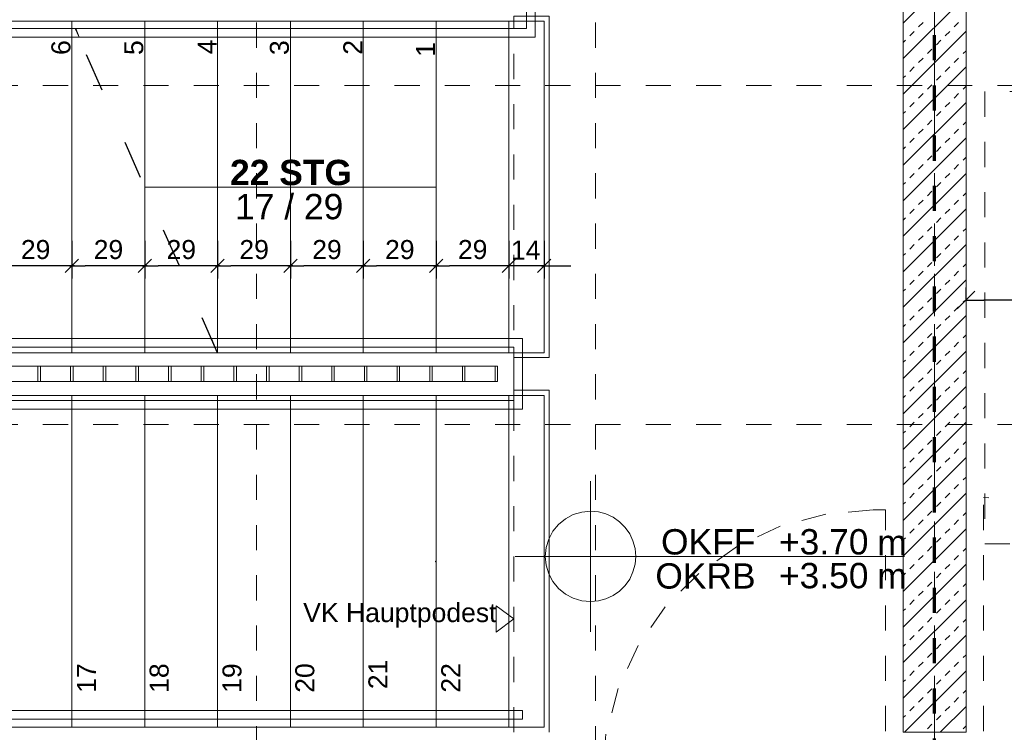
# Model space of a CAD drawing. Header units: metres. Extents: x -45.2 to 14.3, y -31.8 to 10.2.
# Tile 31 of 152: x -19.8 to -15.9, y -21.5 to -18.6. Entities that reach past the tile are written whole.
import ezdxf

# ---------------------------------------------------------------- set-up
doc = ezdxf.new("R2010")
doc.units = ezdxf.units.M
doc.header["$LTSCALE"] = 0.05
for name, pattern in [('Achsen 01', [5.291531, 3.175, -1.058062, 0.352704, -0.705764]), ('gestrichelt - 01', [2, 1, -1]), ('LPME_Schnittlinie', [7.62, 3.048, -4.572]), ('Raster 01', [2, 1, -1])]:
    doc.linetypes.add(name, pattern=pattern)
doc.layers.get('0').update_dxf_attribs({"lineweight": 25})
for name, color, linetype, lineweight in [('013_Beton und Stahlbetonarbeiten-340 Innenwände', 7, 'Continuous', 18), ('031_Metallbauarbeiten-340 Treppen Geländer', 7, 'Continuous', 9), ('AV1-Brandschutzkonzept-Brandschutzkonzept', 7, 'Continuous', 5), ('AV1-Einrichtung Bemaßung', 7, 'Continuous', 9), ('Keine', 7, 'Continuous', 9)]:
    doc.layers.add(name, color=color, linetype=linetype, lineweight=lineweight)
for name, color, linetype, lineweight, true_color in [('013_Beton und Stahlbetonarbeiten-350 Stahlbeton Treppe Ansicht', 7, 'Continuous', 9, 0xa6a6a6), ('032_Metallarbeiten-Fenster', 7, 'Continuous', 13, 0x444444), ('AV1-Achsen', 1, 'Achsen 01', 18, 0xff0000), ('AV1-Bewegungsfläche', 7, 'gestrichelt - 01', 9, 0xd9d9d9), ('AV1-Raster', 7, 'Raster 01', 9, 0xa6a6a6), ('Beschriftung', 7, 'Continuous', 9, 0x555555)]:
    doc.layers.add(name, color=color, linetype=linetype, lineweight=lineweight, true_color=true_color)
doc.styles.add('Arial', font='arial.ttf')
doc.styles.add('Arial (bold)', font='arialbd.ttf')

msp = doc.modelspace()

# ---------------------------------------------------------------- linework, layer by layer
at = {"color": 0, "linetype": 'Continuous', "lineweight": -2}
for p, q in [((-19.6085, -19.5923), (-19.6615, -19.6453)), ((-19.6615, -19.6453), (-19.6085, -19.5923)), ((-19.3185, -19.5923), (-19.3715, -19.6453)), ((-19.3715, -19.6453), (-19.3185, -19.5923)), ((-19.0285, -19.5923), (-19.0815, -19.6453)), ((-19.0815, -19.6453), (-19.0285, -19.5923)), ((-18.7385, -19.5923), (-18.7915, -19.6453)), ((-18.7915, -19.6453), (-18.7385, -19.5923)), ((-18.4485, -19.5923), (-18.5015, -19.6453)), ((-18.5015, -19.6453), (-18.4485, -19.5923)), ((-18.1585, -19.5923), (-18.2115, -19.6453)), ((-18.2115, -19.6453), (-18.1585, -19.5923)), ((-17.8685, -19.5923), (-17.9215, -19.6453)), ((-17.8685, -19.5923), (-17.9215, -19.6453)), ((-17.7815, -19.6453), (-17.7285, -19.5923))]:
    msp.add_line(p, q, dxfattribs=at)
at = {"color": 0, "linetype": 'ByBlock', "lineweight": -2}
for p, q in [((-19.625, -19.6188), (-19.688, -19.6188)), ((-19.645, -19.6188), (-19.582, -19.6188)), ((-19.335, -19.6188), (-19.398, -19.6188)), ((-19.355, -19.6188), (-19.292, -19.6188)), ((-19.045, -19.6188), (-19.108, -19.6188)), ((-19.065, -19.6188), (-19.002, -19.6188)), ((-18.755, -19.6188), (-18.818, -19.6188)), ((-18.775, -19.6188), (-18.712, -19.6188)), ((-18.465, -19.6188), (-18.528, -19.6188)), ((-18.485, -19.6188), (-18.422, -19.6188)), ((-18.175, -19.6188), (-18.238, -19.6188)), ((-18.195, -19.6188), (-18.132, -19.6188)), ((-17.885, -19.6188), (-17.948, -19.6188)), ((-17.885, -19.6188), (-17.948, -19.6188)), ((-17.765, -19.6188), (-17.702, -19.6188)), ((-16.075, -19.7544), (-16.0043, -19.7544))]:
    msp.add_line(p, q, dxfattribs=at)
at = {"color": 0, "linetype": 'Continuous', "lineweight": 15}
msp.add_line((-16.1104, -19.7898), (-16.0396, -19.7191), dxfattribs=at)
at = {"layer": '013_Beton und Stahlbetonarbeiten-340 Innenwände', "color": 251, "linetype": 'Continuous', "lineweight": 13, "true_color": 0x4c4c4c}
for p, q in [((-16.075, -18.4019), (-16.325, -18.6519)), ((-16.075, -18.5434), (-16.325, -18.7934)), ((-16.2635, -18.6676), (-16.2458, -18.6499)), ((-16.122, -18.6676), (-16.1044, -18.6499)), ((-16.075, -18.6848), (-16.325, -18.9348)), ((-16.2988, -18.703), (-16.2811, -18.6853)), ((-16.1574, -18.703), (-16.1397, -18.6853)), ((-16.325, -18.7292), (-16.3165, -18.7207)), ((-16.1927, -18.7383), (-16.1751, -18.7207)), ((-16.2281, -18.7737), (-16.2104, -18.756)), ((-16.0867, -18.7737), (-16.075, -18.762)), ((-16.2635, -18.809), (-16.2458, -18.7914)), ((-16.122, -18.809), (-16.1044, -18.7914)), ((-16.075, -18.8262), (-16.325, -19.0762)), ((-16.2988, -18.8444), (-16.2811, -18.8267)), ((-16.1574, -18.8444), (-16.1397, -18.8267)), ((-16.325, -18.8706), (-16.3165, -18.8621)), ((-16.1927, -18.8798), (-16.1751, -18.8621)), ((-16.2635, -18.9505), (-16.2458, -18.9328)), ((-16.2281, -18.9151), (-16.2104, -18.8974)), ((-16.122, -18.9505), (-16.1044, -18.9328)), ((-16.0867, -18.9151), (-16.075, -18.9034)), ((-16.075, -18.9676), (-16.325, -19.2176)), ((-16.2988, -18.9858), (-16.2811, -18.9681)), ((-16.1574, -18.9858), (-16.1397, -18.9681)), ((-16.325, -19.012), (-16.3165, -19.0035)), ((-16.1927, -19.0212), (-16.1751, -19.0035)), ((-16.2281, -19.0565), (-16.2104, -19.0389)), ((-16.0867, -19.0565), (-16.075, -19.0448)), ((-16.2635, -19.0919), (-16.2458, -19.0742)), ((-16.122, -19.0919), (-16.1044, -19.0742)), ((-16.075, -19.109), (-16.325, -19.359)), ((-16.2988, -19.1272), (-16.2811, -19.1096)), ((-16.1574, -19.1272), (-16.1397, -19.1096)), ((-16.325, -19.1534), (-16.3165, -19.1449)), ((-16.1927, -19.1626), (-16.1751, -19.1449)), ((-16.2281, -19.1979), (-16.2104, -19.1803)), ((-16.0867, -19.1979), (-16.075, -19.1863)), ((-16.2635, -19.2333), (-16.2458, -19.2156)), ((-16.122, -19.2333), (-16.1044, -19.2156)), ((-16.075, -19.2505), (-16.325, -19.5005)), ((-16.325, -19.2948), (-16.3165, -19.2863)), ((-16.2988, -19.2687), (-16.2811, -19.251)), ((-16.1927, -19.304), (-16.1751, -19.2863)), ((-16.1574, -19.2687), (-16.1397, -19.251)), ((-16.2281, -19.3394), (-16.2104, -19.3217)), ((-16.2635, -19.3747), (-16.2458, -19.357)), ((-16.122, -19.3747), (-16.1044, -19.357)), ((-16.0867, -19.3394), (-16.075, -19.3277)), ((-16.075, -19.3919), (-16.325, -19.6419)), ((-16.2988, -19.4101), (-16.2811, -19.3924)), ((-16.1574, -19.4101), (-16.1397, -19.3924)), ((-16.325, -19.4363), (-16.3165, -19.4278)), ((-16.1927, -19.4454), (-16.1751, -19.4278)), ((-16.2281, -19.4808), (-16.2104, -19.4631)), ((-16.0867, -19.4808), (-16.075, -19.4691)), ((-16.2635, -19.5161), (-16.2458, -19.4985)), ((-16.122, -19.5161), (-16.1044, -19.4985)), ((-16.075, -19.5333), (-16.325, -19.7833)), ((-16.2988, -19.5515), (-16.2811, -19.5338)), ((-16.1574, -19.5515), (-16.1397, -19.5338)), ((-16.325, -19.5777), (-16.3165, -19.5692)), ((-16.1927, -19.5869), (-16.1751, -19.5692)), ((-16.2635, -19.6576), (-16.2458, -19.6399)), ((-16.2281, -19.6222), (-16.2104, -19.6045)), ((-16.122, -19.6576), (-16.1044, -19.6399)), ((-16.0867, -19.6222), (-16.075, -19.6105)), ((-16.075, -19.6747), (-16.325, -19.9247)), ((-16.2988, -19.6929), (-16.2811, -19.6752)), ((-16.1574, -19.6929), (-16.1397, -19.6752)), ((-16.325, -19.7191), (-16.3165, -19.7106)), ((-16.1927, -19.7283), (-16.1751, -19.7106)), ((-16.2281, -19.7636), (-16.2104, -19.746)), ((-16.0867, -19.7636), (-16.075, -19.752)), ((-16.2635, -19.799), (-16.2458, -19.7813)), ((-16.122, -19.799), (-16.1044, -19.7813)), ((-16.075, -19.8162), (-16.325, -20.0662)), ((-16.2988, -19.8343), (-16.2811, -19.8167)), ((-16.1574, -19.8343), (-16.1397, -19.8167)), ((-16.325, -19.8605), (-16.3165, -19.852)), ((-16.1927, -19.8697), (-16.1751, -19.852)), ((-16.2281, -19.9051), (-16.2104, -19.8874)), ((-16.0867, -19.9051), (-16.075, -19.8934)), ((-16.2635, -19.9404), (-16.2458, -19.9227)), ((-16.122, -19.9404), (-16.1044, -19.9227)), ((-16.075, -19.9576), (-16.325, -20.2076)), ((-16.2988, -19.9758), (-16.2811, -19.9581)), ((-16.1574, -19.9758), (-16.1397, -19.9581)), ((-16.325, -20.002), (-16.3165, -19.9934)), ((-16.2281, -20.0465), (-16.2104, -20.0288)), ((-16.1927, -20.0111), (-16.1751, -19.9934)), ((-16.2635, -20.0818), (-16.2458, -20.0642)), ((-16.122, -20.0818), (-16.1044, -20.0642)), ((-16.0867, -20.0465), (-16.075, -20.0348)), ((-16.075, -20.099), (-16.325, -20.349)), ((-16.2988, -20.1172), (-16.2811, -20.0995)), ((-16.1574, -20.1172), (-16.1397, -20.0995)), ((-16.325, -20.1434), (-16.3165, -20.1349)), ((-16.1927, -20.1525), (-16.1751, -20.1349)), ((-16.2281, -20.1879), (-16.2104, -20.1702)), ((-16.0867, -20.1879), (-16.075, -20.1762)), ((-16.2635, -20.2233), (-16.2458, -20.2056)), ((-16.122, -20.2233), (-16.1044, -20.2056)), ((-16.075, -20.2404), (-16.325, -20.4904)), ((-16.2988, -20.2586), (-16.2811, -20.2409)), ((-16.1574, -20.2586), (-16.1397, -20.2409)), ((-16.325, -20.2848), (-16.3165, -20.2763)), ((-16.1927, -20.294), (-16.1751, -20.2763)), ((-16.2281, -20.3293), (-16.2104, -20.3116)), ((-16.0867, -20.3293), (-16.075, -20.3176)), ((-16.075, -20.3818), (-16.325, -20.6318)), ((-16.2988, -20.4), (-16.2811, -20.3824)), ((-16.2635, -20.3647), (-16.2458, -20.347)), ((-16.1574, -20.4), (-16.1397, -20.3824)), ((-16.122, -20.3647), (-16.1044, -20.347)), ((-16.325, -20.4262), (-16.3165, -20.4177)), ((-16.1927, -20.4354), (-16.1751, -20.4177)), ((-16.2281, -20.4707), (-16.2104, -20.4531)), ((-16.0867, -20.4707), (-16.075, -20.4591)), ((-16.2635, -20.5061), (-16.2458, -20.4884)), ((-16.122, -20.5061), (-16.1044, -20.4884)), ((-16.075, -20.5233), (-16.325, -20.7733)), ((-16.2988, -20.5415), (-16.2811, -20.5238)), ((-16.1574, -20.5415), (-16.1397, -20.5238)), ((-16.325, -20.5676), (-16.3165, -20.5591)), ((-16.1927, -20.5768), (-16.1751, -20.5591)), ((-16.2281, -20.6122), (-16.2104, -20.5945)), ((-16.0867, -20.6122), (-16.075, -20.6005)), ((-16.2635, -20.6475), (-16.2458, -20.6298)), ((-16.122, -20.6475), (-16.1044, -20.6298)), ((-16.075, -20.6647), (-16.325, -20.9147)), ((-16.2988, -20.6829), (-16.2811, -20.6652)), ((-16.1574, -20.6829), (-16.1397, -20.6652)), ((-16.325, -20.7091), (-16.3165, -20.7006)), ((-16.2281, -20.7536), (-16.2104, -20.7359)), ((-16.1927, -20.7182), (-16.1751, -20.7006)), ((-16.2635, -20.7889), (-16.2458, -20.7713)), ((-16.122, -20.7889), (-16.1044, -20.7713)), ((-16.0867, -20.7536), (-16.075, -20.7419)), ((-16.075, -20.8061), (-16.325, -21.0561)), ((-16.2988, -20.8243), (-16.2811, -20.8066)), ((-16.1574, -20.8243), (-16.1397, -20.8066)), ((-16.325, -20.8505), (-16.3165, -20.842)), ((-16.1927, -20.8597), (-16.1751, -20.842)), ((-16.2281, -20.895), (-16.2104, -20.8773)), ((-16.0867, -20.895), (-16.075, -20.8833)), ((-16.2635, -20.9304), (-16.2458, -20.9127)), ((-16.122, -20.9304), (-16.1044, -20.9127)), ((-16.075, -20.9475), (-16.325, -21.1975)), ((-16.2988, -20.9657), (-16.2811, -20.948)), ((-16.1574, -20.9657), (-16.1397, -20.948)), ((-16.325, -20.9919), (-16.3165, -20.9834)), ((-16.1927, -21.0011), (-16.1751, -20.9834)), ((-16.2281, -21.0364), (-16.2104, -21.0187)), ((-16.0867, -21.0364), (-16.075, -21.0247)), ((-16.075, -21.0889), (-16.325, -21.3389)), ((-16.2988, -21.1071), (-16.2811, -21.0895)), ((-16.2635, -21.0718), (-16.2458, -21.0541)), ((-16.1574, -21.1071), (-16.1397, -21.0895)), ((-16.122, -21.0718), (-16.1044, -21.0541)), ((-16.325, -21.1333), (-16.3165, -21.1248)), ((-16.1927, -21.1425), (-16.1751, -21.1248)), ((-16.2281, -21.1778), (-16.2104, -21.1602)), ((-16.0867, -21.1778), (-16.075, -21.1662)), ((-16.2635, -21.2132), (-16.2458, -21.1955)), ((-16.122, -21.2132), (-16.1044, -21.1955)), ((-16.075, -21.2304), (-16.3196, -21.475)), ((-16.2988, -21.2486), (-16.2811, -21.2309)), ((-16.1574, -21.2486), (-16.1397, -21.2309)), ((-16.325, -21.2747), (-16.3165, -21.2662)), ((-16.1927, -21.2839), (-16.1751, -21.2662)), ((-16.2281, -21.3193), (-16.2104, -21.3016)), ((-16.0867, -21.3193), (-16.075, -21.3076)), ((-16.2635, -21.3546), (-16.2458, -21.3369)), ((-16.122, -21.3546), (-16.1044, -21.3369)), ((-16.2988, -21.39), (-16.2811, -21.3723)), ((-16.075, -21.3718), (-16.1782, -21.475)), ((-16.1574, -21.39), (-16.1397, -21.3723)), ((-16.325, -21.4162), (-16.3165, -21.4077)), ((-16.2281, -21.4607), (-16.2104, -21.443)), ((-16.1927, -21.4253), (-16.1751, -21.4077)), ((-16.0867, -21.4607), (-16.075, -21.449))]:
    msp.add_line(p, q, dxfattribs=at)
at = {"layer": '013_Beton und Stahlbetonarbeiten-340 Innenwände'}
msp.add_lwpolyline([(-16.325, -21.475), (-16.325, -16.075), (-16.075, -16.075), (-16.075, -21.475)], close=True, dxfattribs=at)
at = {"layer": '013_Beton und Stahlbetonarbeiten-350 Stahlbeton Treppe Ansicht', "linetype": 'Continuous'}
for p, q in [((-19.635, -18.645), (-21.515, -18.645)), ((-19.635, -18.645), (-19.635, -19.965)), ((-19.345, -19.305), (-19.345, -19.965)), ((-19.635, -20.135), (-19.635, -21.455)), ((-19.345, -20.135), (-19.345, -21.455)), ((-19.055, -20.135), (-19.055, -21.455)), ((-18.765, -20.135), (-18.765, -21.455)), ((-18.475, -20.135), (-18.475, -21.455)), ((-18.185, -21.455), (-18.185, -20.135)), ((-17.895, -21.455), (-17.895, -20.135)), ((-17.755, -21.455), (-17.755, -20.135)), ((-17.755, -21.455), (-21.515, -21.455))]:
    msp.add_line(p, q, dxfattribs=at)
at = {"layer": '013_Beton und Stahlbetonarbeiten-350 Stahlbeton Treppe Ansicht', "color": 7, "linetype": 'LPME_Schnittlinie', "lineweight": 25}
msp.add_line((-19.055, -19.965), (-19.635, -18.645), dxfattribs=at)
at = {"layer": '013_Beton und Stahlbetonarbeiten-350 Stahlbeton Treppe Ansicht', "color": 7}
for p, q in [((-19.345, -18.645), (-19.345, -19.305)), ((-19.055, -18.645), (-19.055, -19.965)), ((-18.765, -18.645), (-18.765, -19.965)), ((-18.475, -19.965), (-18.475, -18.645)), ((-18.185, -18.645), (-18.185, -19.965)), ((-17.895, -18.645), (-17.895, -19.965)), ((-17.755, -18.645), (-17.755, -19.965)), ((-19.055, -19.965), (-17.755, -19.965))]:
    msp.add_line(p, q, dxfattribs=at)
at = {"layer": '013_Beton und Stahlbetonarbeiten-350 Stahlbeton Treppe Ansicht', "color": 7, "linetype": 'Raster 01'}
msp.add_line((-17.875, -21.475), (-17.875, -18.625), dxfattribs=at)
at = {"layer": '013_Beton und Stahlbetonarbeiten-350 Stahlbeton Treppe Ansicht', "color": 7, "linetype": 'Continuous', "lineweight": 18}
msp.add_line((-19.345, -19.305), (-18.185, -19.305), dxfattribs=at)
at = {"layer": '013_Beton und Stahlbetonarbeiten-350 Stahlbeton Treppe Ansicht', "color": 0, "linetype": 'Continuous', "lineweight": -2}
for p, q in [((-19.635, -19.5188), (-19.635, -19.6688)), ((-19.635, -19.5188), (-19.635, -19.6688)), ((-19.345, -19.5188), (-19.345, -19.6688)), ((-19.345, -19.5188), (-19.345, -19.6688)), ((-19.055, -19.5188), (-19.055, -19.6688)), ((-19.055, -19.5188), (-19.055, -19.6688)), ((-18.765, -19.5188), (-18.765, -19.6688)), ((-18.765, -19.5188), (-18.765, -19.6688)), ((-18.475, -19.5188), (-18.475, -19.6688)), ((-18.475, -19.5188), (-18.475, -19.6688)), ((-18.185, -19.5188), (-18.185, -19.6688)), ((-18.185, -19.5188), (-18.185, -19.6688)), ((-17.895, -19.5188), (-17.895, -19.6688)), ((-17.895, -19.5188), (-17.895, -19.6688)), ((-17.755, -19.5188), (-17.755, -19.6688)), ((-19.688, -19.6188), (-19.872, -19.6188)), ((-19.398, -19.6188), (-19.582, -19.6188)), ((-19.108, -19.6188), (-19.292, -19.6188)), ((-18.818, -19.6188), (-19.002, -19.6188)), ((-18.528, -19.6188), (-18.712, -19.6188)), ((-18.238, -19.6188), (-18.422, -19.6188)), ((-17.948, -19.6188), (-18.132, -19.6188)), ((-17.948, -19.6188), (-18.001, -19.6188)), ((-17.755, -19.6188), (-17.895, -19.6188)), ((-17.702, -19.6188), (-17.649, -19.6188))]:
    msp.add_line(p, q, dxfattribs=at)
at = {"layer": '013_Beton und Stahlbetonarbeiten-350 Stahlbeton Treppe Ansicht', "color": 252, "linetype": 'Continuous', "true_color": 0x888888}
for p, q in [((-21.515, -19.965), (-19.055, -19.965)), ((-21.515, -20.135), (-17.755, -20.135))]:
    msp.add_line(p, q, dxfattribs=at)
at = {"layer": '013_Beton und Stahlbetonarbeiten-350 Stahlbeton Treppe Ansicht', "color": 7}
msp.add_lwpolyline([(-17.755, -18.645), (-19.246, -18.645), (-19.635, -18.645)], dxfattribs=at)
at = {"layer": '013_Beton und Stahlbetonarbeiten-350 Stahlbeton Treppe Ansicht', "color": 7, "linetype": 'Continuous'}
msp.add_lwpolyline([(-17.735, -21.475), (-17.735, -20.1133), (-17.875, -20.1133), (-17.875, -19.9833), (-17.735, -19.9833), (-17.735, -18.625), (-17.875, -18.625)], dxfattribs=at)
at = {"layer": '013_Beton und Stahlbetonarbeiten-350 Stahlbeton Treppe Ansicht', "color": 7, "lineweight": 18}
msp.add_lwpolyline([(-19.343, -19.3062), (-19.345, -19.305), (-19.343, -19.3038)], close=True, dxfattribs=at)
at = {"layer": '013_Beton und Stahlbetonarbeiten-350 Stahlbeton Treppe Ansicht', "lineweight": 5}
msp.add_lwpolyline([(-18.187, -20.7962), (-18.185, -20.795), (-18.187, -20.7938)], close=True, dxfattribs=at)
at = {"layer": '013_Beton und Stahlbetonarbeiten-350 Stahlbeton Treppe Ansicht', "color": 7, "lineweight": 13}
msp.add_lwpolyline([(-17.945, -20.9715), (-17.875, -21.024), (-17.945, -21.0765)], close=True, dxfattribs=at)
at = {"layer": '013_Beton und Stahlbetonarbeiten-350 Stahlbeton Treppe Ansicht', "color": 7, "linetype": 'Continuous', "lineweight": 18}
msp.add_circle((-18.185, -19.305), 0.001, dxfattribs=at)
at = {"layer": '031_Metallbauarbeiten-340 Treppen Geländer', "color": 7, "linetype": 'Continuous', "lineweight": 13}
for points in [[(-17.895, -18.7083), (-17.895, -18.6733), (-17.825, -18.6733), (-17.825, -18.5583), (-17.8645, -18.5583), (-17.8645, -18.5233), (-17.79, -18.5233), (-17.79, -18.7083)], [(-19.6218, -18.6733), (-17.895, -18.6733), (-17.895, -18.7083), (-19.6064, -18.7083)], [(-19.0794, -19.9076), (-17.895, -19.9076), (-17.895, -19.9426), (-19.0641, -19.9426)], [(-17.895, -19.9076), (-17.895, -19.9426), (-17.875, -19.9426), (-17.875, -20.1889), (-17.8413, -20.1889), (-17.8413, -19.9076)], [(-19.77, -20.0183), (-19.76, -20.0183), (-19.76, -20.0783), (-19.77, -20.0783)], [(-19.64, -20.0183), (-19.63, -20.0183), (-19.63, -20.0783), (-19.64, -20.0783)], [(-19.51, -20.0183), (-19.5, -20.0183), (-19.5, -20.0783), (-19.51, -20.0783)], [(-19.38, -20.0183), (-19.37, -20.0183), (-19.37, -20.0783), (-19.38, -20.0783)], [(-19.25, -20.0183), (-19.24, -20.0183), (-19.24, -20.0783), (-19.25, -20.0783)], [(-19.12, -20.0183), (-19.11, -20.0183), (-19.11, -20.0783), (-19.12, -20.0783)], [(-18.99, -20.0183), (-18.98, -20.0183), (-18.98, -20.0783), (-18.99, -20.0783)], [(-18.86, -20.0183), (-18.85, -20.0183), (-18.85, -20.0783), (-18.86, -20.0783)], [(-18.73, -20.0183), (-18.72, -20.0183), (-18.72, -20.0783), (-18.73, -20.0783)], [(-18.6, -20.0183), (-18.59, -20.0183), (-18.59, -20.0783), (-18.6, -20.0783)], [(-18.47, -20.0183), (-18.46, -20.0183), (-18.46, -20.0783), (-18.47, -20.0783)], [(-18.34, -20.0183), (-18.33, -20.0183), (-18.33, -20.0783), (-18.34, -20.0783)], [(-18.21, -20.0183), (-18.2, -20.0183), (-18.2, -20.0783), (-18.21, -20.0783)], [(-18.08, -20.0183), (-18.07, -20.0183), (-18.07, -20.0783), (-18.08, -20.0783)], [(-17.95, -20.0183), (-17.94, -20.0183), (-17.94, -20.0783), (-17.95, -20.0783)]]:
    msp.add_lwpolyline(points, close=True, dxfattribs=at)
at = {"layer": '031_Metallbauarbeiten-340 Treppen Geländer', "color": 253, "linetype": 'Continuous', "lineweight": 9, "true_color": 0xa6a6a6}
for points in [[(-21.085, -18.6733), (-19.6193, -18.6733), (-19.6064, -18.7083), (-21.085, -18.7083)], [(-19.0641, -19.9426), (-21.085, -19.9426), (-21.085, -19.9076), (-19.0794, -19.9076)], [(-21.375, -20.1539), (-18.185, -20.1539), (-18.185, -20.1889), (-21.375, -20.1889)], [(-18.185, -20.1889), (-18.185, -20.1539), (-17.875, -20.1539), (-17.875, -20.1889)], [(-21.375, -21.3883), (-18.185, -21.3883), (-18.185, -21.4233), (-21.375, -21.4233)], [(-18.185, -21.4233), (-18.185, -21.3883), (-17.8413, -21.3883), (-17.8413, -21.4233)]]:
    msp.add_lwpolyline(points, close=True, dxfattribs=at)
at = {"layer": '031_Metallbauarbeiten-340 Treppen Geländer', "color": 8, "linetype": 'Continuous', "lineweight": 13, "true_color": 0x808080}
msp.add_lwpolyline([(-21.33, -20.0783), (-17.94, -20.0783), (-17.94, -20.0183), (-21.33, -20.0183)], close=True, dxfattribs=at)
at = {"layer": '032_Metallarbeiten-Fenster', "color": 7, "linetype": 'gestrichelt - 01', "lineweight": 18}
msp.add_line((-16.005, -21.67), (-16.005, -20.54), dxfattribs=at)
for points in [[(-14.875, -21.67), (-14.8967, -21.4495), (-14.961, -21.2376), (-15.0654, -21.0422), (-15.206, -20.871), (-15.3772, -20.7304), (-15.5726, -20.626), (-15.7845, -20.5617), (-16.005, -20.54)], [(-16.395, -21.67), (-16.395, -20.59), (-16.445, -20.59), (-16.445, -20.59), (-16.6325, -20.6064), (-16.8144, -20.6551), (-16.985, -20.7347), (-17.1392, -20.8427), (-17.2723, -20.9758), (-17.3803, -21.13), (-17.4599, -21.3006), (-17.5086, -21.4825), (-17.525, -21.67)]]:
    msp.add_lwpolyline(points, dxfattribs=at)
at = {"layer": 'AV1-Achsen'}
msp.add_line((-16.2, -26.5), (-16.2, 4.9), dxfattribs=at)
at = {"layer": 'AV1-Bewegungsfläche'}
msp.add_lwpolyline([(-15, -20.725), (-15, -18.925), (-16, -18.925), (-16, -20.725)], close=True, dxfattribs=at)
at = {"layer": 'AV1-Brandschutzkonzept-Brandschutzkonzept', "color": 14, "linetype": 'gestrichelt - 01', "lineweight": 70, "true_color": 0xaa0000}
for q in [(-16.2, -16.15), (-16.2, -16.2)]:
    msp.add_line((-16.2, -21.6), q, dxfattribs=at)
at = {"layer": 'AV1-Einrichtung Bemaßung', "color": 0, "lineweight": -2}
for p, q in [((-16.075, -19.75), (-16.075, -19.7044)), ((-14.2457, -19.7544), (-16.0043, -19.7544))]:
    msp.add_line(p, q, dxfattribs=at)
at = {"layer": 'AV1-Raster'}
for p, q in [((-18.9, -22.95), (-18.9, 1.35)), ((-17.55, -22.95), (-17.55, 1.35)), ((-16.2, -22.95), (-16.2, 1.35)), ((1.35, -18.9), (-40.5, -18.9)), ((1.35, -20.25), (-40.5, -20.25))]:
    msp.add_line(p, q, dxfattribs=at)
at = {"layer": 'Defpoints', "color": 0, "lineweight": 0}
for p, q in [((-17.755, -18.645), (-17.755, -18.645)), ((-19.055, -18.8948), (-19.055, -18.8948)), ((-19.055, -18.8948), (-19.055, -18.8948)), ((-18.765, -18.8948), (-18.765, -18.8948)), ((-18.765, -18.8948), (-18.765, -18.8948)), ((-18.475, -18.9296), (-18.475, -18.9296)), ((-18.475, -18.9296), (-18.475, -18.9296)), ((-17.895, -18.9312), (-17.895, -18.9312)), ((-17.895, -18.9312), (-17.895, -18.9312)), ((-18.185, -18.9415), (-18.185, -18.9415)), ((-18.185, -18.9415), (-18.185, -18.9415)), ((-19.635, -19.1708), (-19.635, -19.1708)), ((-19.635, -19.1708), (-19.635, -19.1708)), ((-19.345, -19.2874), (-19.345, -19.2874)), ((-19.345, -19.2874), (-19.345, -19.2874)), ((-19.635, -19.6188), (-19.635, -19.6188)), ((-19.345, -19.6188), (-19.345, -19.6188)), ((-19.055, -19.6188), (-19.055, -19.6188)), ((-18.765, -19.6188), (-18.765, -19.6188)), ((-18.475, -19.6188), (-18.475, -19.6188)), ((-18.185, -19.6188), (-18.185, -19.6188)), ((-17.895, -19.6188), (-17.895, -19.6188)), ((-16.075, -19.7544), (-16.075, -19.7544)), ((-16.075, -20.25), (-16.075, -20.25))]:
    msp.add_line(p, q, dxfattribs=at)
at = {"layer": 'Keine', "color": 7, "linetype": 'Continuous', "lineweight": 13}
for p, q in [((-17.57, -20.475), (-17.57, -21.075)), ((-17.87, -20.775), (-16.32, -20.775))]:
    msp.add_line(p, q, dxfattribs=at)
for points in [[(-17.75, -20.775), (-17.57, -20.775), (-17.57, -20.595), (-17.57, -20.595), (-17.6051, -20.5985), (-17.6389, -20.6087), (-17.67, -20.6253), (-17.6973, -20.6477), (-17.7197, -20.675), (-17.7363, -20.7061), (-17.7465, -20.7399)], [(-17.57, -20.595), (-17.57, -20.775), (-17.39, -20.775), (-17.39, -20.775), (-17.3927, -20.7437), (-17.4009, -20.7134), (-17.4141, -20.685), (-17.4321, -20.6593), (-17.4543, -20.6371), (-17.48, -20.6191), (-17.5084, -20.6059), (-17.5387, -20.5977)], [(-17.75, -20.775), (-17.7465, -20.8101), (-17.7363, -20.8439), (-17.7197, -20.875), (-17.6973, -20.9023), (-17.67, -20.9247), (-17.6389, -20.9413), (-17.6051, -20.9515), (-17.57, -20.955), (-17.57, -20.775)], [(-17.57, -20.775), (-17.57, -20.955), (-17.57, -20.955), (-17.5387, -20.9523), (-17.5084, -20.9441), (-17.48, -20.9309), (-17.4543, -20.9129), (-17.4321, -20.8907), (-17.4141, -20.865), (-17.4009, -20.8366), (-17.3927, -20.8063), (-17.39, -20.775)]]:
    msp.add_lwpolyline(points, close=True, dxfattribs=at)

# ---------------------------------------------------------------- texts
at = {"layer": '013_Beton und Stahlbetonarbeiten-350 Stahlbeton Treppe Ansicht', "attachment_point": 7, "rotation": 90, "style": 'Arial'}
for s, insert, char_height in [('6', (-19.6398, -18.779), 0.0757), ('20', (-18.6687, -21.3177), 0.07565), ('21', (-18.3787, -21.3033), 0.07565), ('22', (-18.0887, -21.3171), 0.07565), ('17', (-19.5387, -21.3179), 0.07565), ('18', (-19.2487, -21.3181), 0.07565), ('19', (-18.9587, -21.3181), 0.07565)]:
    msp.add_mtext(s, dxfattribs=dict(at, insert=insert, char_height=char_height))
at = {"layer": '013_Beton und Stahlbetonarbeiten-350 Stahlbeton Treppe Ansicht', "color": 7, "char_height": 0.0757, "attachment_point": 7, "rotation": 90, "style": 'Arial'}
for s, insert in [('5', (-19.3498, -18.7794)), ('4', (-19.0585, -18.7763)), ('3', (-18.7699, -18.7794)), ('2', (-18.4785, -18.7781)), ('1', (-18.1885, -18.7865))]:
    msp.add_mtext(s, dxfattribs=dict(at, insert=insert))
at = {"layer": '013_Beton und Stahlbetonarbeiten-350 Stahlbeton Treppe Ansicht', "color": 0, "lineweight": 9, "char_height": 0.07565, "attachment_point": 7, "style": 'Arial'}
for s, insert in [('29', (-19.838, -19.5923)), ('29', (-19.548, -19.5923)), ('29', (-19.258, -19.5923)), ('29', (-18.968, -19.5923)), ('29', (-18.678, -19.5923)), ('29', (-18.388, -19.5923)), ('29', (-18.098, -19.5923)), ('14', (-17.887, -19.5936))]:
    msp.add_mtext(s, dxfattribs=dict(at, insert=insert))
at = {"layer": '013_Beton und Stahlbetonarbeiten-350 Stahlbeton Treppe Ansicht', "color": 7, "insert": (-18.7139, -21.0591), "char_height": 0.075654, "attachment_point": 7, "style": 'Arial'}
msp.add_mtext('VK Hauptpodest', dxfattribs=at)
at = {"layer": 'Beschriftung', "color": 7, "char_height": 0.10087, "attachment_point": 7}
for s, insert, style in [('22 STG', (-19.0053, -19.2986), 'Arial (bold)'), ('17 / 29', (-18.985, -19.4344), 'Arial')]:
    msp.add_mtext(s, dxfattribs=dict(at, insert=insert, style=style))
at = {"layer": 'Keine', "color": 7, "attachment_point": 7, "style": 'Arial'}
for s, insert, char_height in [('OKFF', (-17.2893, -20.7687), 0.10087), ('+3.70', (-16.8198, -20.7686), 0.10087), ('m', (-16.4283, -20.7704), 0.1009), ('OKRB', (-17.3119, -20.9045), 0.10087), ('+3.50', (-16.8198, -20.9031), 0.10087), ('m', (-16.4283, -20.9027), 0.1009)]:
    msp.add_mtext(s, dxfattribs=dict(at, insert=insert, char_height=char_height))

doc.saveas('drawing.dxf')
